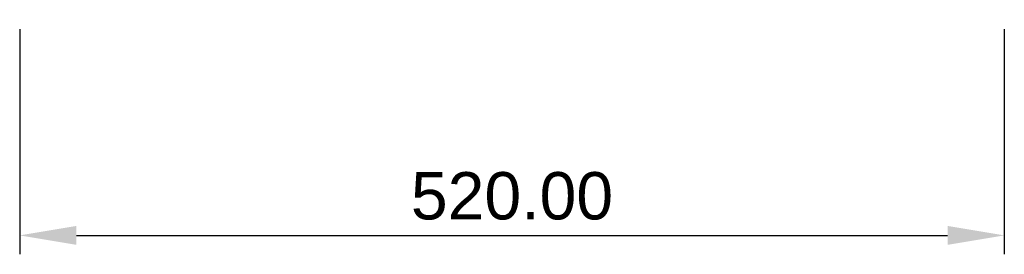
# Model space of a CAD drawing. Header units: millimetres. Extents: x -260 to 260, y -509 to -385.
import ezdxf

# ---------------------------------------------------------------- set-up
doc = ezdxf.new("R2010")
doc.units = ezdxf.units.MM
doc.layers.add('Default', color=7, linetype='Continuous', true_color=0x000000)
doc.styles.add('Default', font='arial.ttf')
doc.dimstyles.new('Default', dxfattribs={"dimscale": 10, "dimtxt": 2.5, "dimasz": 3, "dimexe": 1, "dimexo": 0.5, "dimgap": 0.8, "dimtad": 1, "dimtoh": 1, "dimzin": 1, "dimdsep": 46, "dimtxsty": 'Default', "dimcen": 2.5, "dimadec": 1, "dimazin": 1, "dimtfac": 1, "dimtdec": 4, "dimtix": 1, "dimtofl": 0, "dimtmove": 1, "dimatfit": 3, "dimfxl": 1, "dimtolj": 1, "dimtzin": 1, "dimarcsym": 0})

# ---------------------------------------------------------------- blocks, each defined once
blk = doc.blocks.new('*D1')
at = {"layer": 'Default', "color": 0, "lineweight": -2}
for p, q in [((-260, -390), (-260, -509)), ((260, -390), (260, -509)), ((-230, -499), (230, -499))]:
    blk.add_line(p, q, dxfattribs=at)
at = {"layer": 'Default', "color": 0}
for points in [[(-230, -494), (-230, -504), (-260, -499)], [(230, -504), (230, -494), (260, -499)]]:
    blk.add_solid(points, dxfattribs=at)
at = {"layer": 'Defpoints', "color": 0}
for p in [(-260, -385), (260, -385), (260, -499)]:
    blk.add_point(p, dxfattribs=at)
at = {"layer": 'Default', "color": 0, "insert": (0, -478.24), "char_height": 25, "attachment_point": 5, "style": 'Default'}
blk.add_mtext('\\A1;520.00', dxfattribs=at)

msp = doc.modelspace()

# ---------------------------------------------------------------- dimensions: what is measured, and where the dimension line sits
at = {"layer": 'Default'}
dim = msp.add_linear_dim(base=(260, -499), p1=(-260, -385), p2=(260, -385), dimstyle='Default', override={"dimscale": 10, "dimtxt": 2.5, "dimasz": 3, "dimexe": 1, "dimexo": 0.5, "dimgap": 0.8, "dimtad": 1, "dimtih": 0, "dimtoh": 0, "dimdec": 2, "dimlfac": 1, "dimzin": 1, "dimtxsty": 'Default', "dimsah": 0, "dimcen": 2.5, "dimadec": 1, "dimazin": 1, "dimtix": 0, "dimtmove": 0, "dimtzin": 1}, dxfattribs=at)
dim.commit()
dim.dimension.update_dxf_attribs({"geometry": '*D1', "text_midpoint": (0, -478.238)})

doc.saveas('drawing.dxf')
